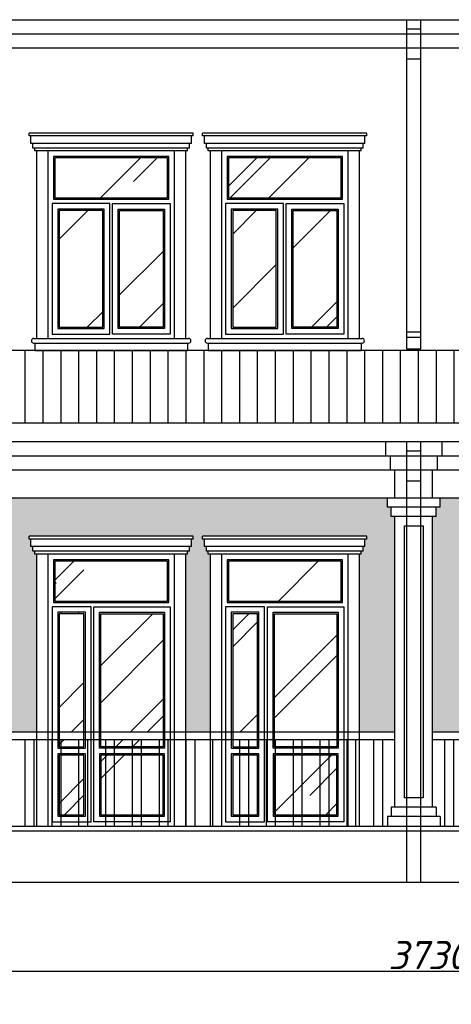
# Model space of a CAD drawing. Header units: millimetres. Extents: x 1112040 to 6903494, y -332921 to -150905.
# Tile 128 of 150: x 1975433 to 1980033, y -228953 to -218451. Entities that reach past the tile are written whole.
import ezdxf

# ---------------------------------------------------------------- set-up
doc = ezdxf.new("R2010")
doc.units = ezdxf.units.MM
doc.styles.get("Standard").update_dxf_attribs({"font": 'isocpeui.ttf'})
doc.dimstyles.get("Standard").update_dxf_attribs({"dimtxt": 300, "dimasz": 100, "dimexe": 50, "dimexo": 50, "dimgap": 20, "dimtad": 1, "dimdec": 0, "dimzin": 0, "dimdsep": 46, "dimtxsty": 'Standard', "dimblk": 'ARCHTICK', "dimcen": 20, "dimclrd": 1, "dimclre": 1, "dimclrt": 256, "dimadec": 0, "dimazin": 0, "dimtfac": 1, "dimtdec": 0, "dimtofl": 0, "dimtmove": 0, "dimatfit": 3, "dimldrblk": 'ARCHTICK', "dimfxl": 1, "dimtolj": 1, "dimtzin": 0, "dimarcsym": 0})

# ---------------------------------------------------------------- blocks, each defined once
blk = doc.blocks.new('_ArchTick')
at = {"color": 0, "linetype": 'ByBlock', "const_width": 0.15}
blk.add_lwpolyline([(-0.5, -0.5), (0.5, 0.5)], dxfattribs=at)
blk = doc.blocks.new('*D2107')
at = {"color": 1, "lineweight": -2, "transparency": 16777216}
for p, q in [((1961233, -227701), (1961233, -228651)), ((1998533, -227701), (1998533, -228651)), ((1961233, -228601), (1998533, -228601))]:
    blk.add_line(p, q, dxfattribs=at)
at = {"color": 1, "lineweight": -2, "transparency": 16777216, "xscale": 100, "yscale": 100, "zscale": 100, "rotation": 180}
blk.add_blockref('_ArchTick', (1961233, -228601), dxfattribs=at)
at = {"color": 1, "lineweight": -2, "transparency": 16777216, "xscale": 100, "yscale": 100, "zscale": 100}
blk.add_blockref('_ArchTick', (1998533, -228601), dxfattribs=at)
at = {"transparency": 16777216, "insert": (1979883, -228429), "char_height": 300, "attachment_point": 5}
blk.add_mtext('\\A1;37300', dxfattribs=at)

msp = doc.modelspace()

# ---------------------------------------------------------------- hatches: boundary and pattern name
h = msp.add_hatch()
h.set_pattern_fill('AR-RROOF', color=4, scale=50, angle=45, style=0)
h.set_pattern_definition([(45, (1965149.6, -130917.6), (1077.63, 2873.682), [19050, -2540, 6350, -1270]), (45, (1965895, -129274.2), (-2092.4, 296.348), [3810, -419.1, 7620, -952.5]), (45, (1964835.3, -129705.24), (4068.056, 5271.41), [10160, -1778, 5080, -1270])])
h.paths.add_polyline_path([(1978858.2, -220352.2), (1978858.2, -219926.5), (1977658.2, -219926.5), (1977658.2, -220352.2)])
h.paths.add_polyline_path([(1977008.2, -220352.2), (1977008.2, -219926.5), (1975808.2, -219926.5), (1975808.2, -220352.2)])
h.paths.add_polyline_path([(1975853.2, -221731.5), (1976318.2, -221731.5), (1976318.2, -220487.2), (1975853.2, -220487.2)])
h.paths.add_polyline_path([(1976963.2, -220487.2), (1976498.2, -220487.2), (1976498.2, -221731.5), (1976963.2, -221731.5)])
h.paths.add_polyline_path([(1978168.2, -220487.2), (1977703.2, -220487.2), (1977703.2, -221731.5), (1978168.2, -221731.5)])
h.paths.add_polyline_path([(1978348.2, -221731.5), (1978813.2, -221731.5), (1978813.2, -220487.2), (1978348.2, -220487.2)])
h.paths.add_polyline_path([(1977658.2, -224226.5), (1977658.2, -224652.2), (1978858.2, -224652.2), (1978858.2, -224226.5)])
h.paths.add_polyline_path([(1978813.2, -224787.2), (1978148.2, -224787.2), (1978148.2, -226051.5), (1978813.2, -226051.5)])
h.paths.add_polyline_path([(1977968.2, -224787.2), (1977703.2, -224787.2), (1977703.2, -226051.5), (1977968.2, -226051.5)])
h.paths.add_polyline_path([(1977968.2, -226206.5), (1977968.2, -226131.5), (1977703.2, -226131.5), (1977703.2, -226206.5)])
h.paths.add_polyline_path([(1978813.2, -226206.5), (1978813.2, -226131.5), (1978148.2, -226131.5), (1978148.2, -226206.5)])
h.paths.add_polyline_path([(1978148.2, -226931.5), (1978813.2, -226931.5), (1978813.2, -226296.5), (1978148.2, -226296.5)])
h.paths.add_polyline_path([(1977968.2, -226296.5), (1977703.2, -226296.5), (1977703.2, -226931.5), (1977968.2, -226931.5)])
h.paths.add_polyline_path([(1976963.2, -224787.2), (1976298.2, -224787.2), (1976298.2, -226051.5), (1976963.2, -226051.5)])
h.paths.add_polyline_path([(1975808.2, -224226.5), (1975808.2, -224652.2), (1977008.2, -224652.2), (1977008.2, -224226.5)])
h.paths.add_polyline_path([(1976118.2, -224787.2), (1975853.2, -224787.2), (1975853.2, -226051.5), (1976118.2, -226051.5)])
h.paths.add_polyline_path([(1975853.2, -226131.5), (1975853.2, -226206.5), (1976118.2, -226206.5), (1976118.2, -226131.5)])
h.paths.add_polyline_path([(1976298.2, -226131.5), (1976298.2, -226206.5), (1976963.2, -226206.5), (1976963.2, -226131.5)])
h.paths.add_polyline_path([(1976298.2, -226296.5), (1976298.2, -226931.5), (1976963.2, -226931.5), (1976963.2, -226296.5)])
h.paths.add_polyline_path([(1975853.2, -226931.5), (1976118.2, -226931.5), (1976118.2, -226296.5), (1975853.2, -226296.5)])
h = msp.add_hatch()
h.set_pattern_fill('ANSI31', color=1, scale=60, angle=45, style=0)
h.set_pattern_definition([(90, (1974349.58, -130917.58), (-190.5, 4e-14), [])])
h.paths.add_polyline_path([(1997269.8, -221981.5), (1969133.2, -221981.5), (1969133.2, -222751.5), (1992433.2, -222751.5)])
h = msp.add_hatch()
h.set_pattern_fill('AR-BRSTD', color=35, scale=1.5, style=0)
h.set_pattern_definition([(0, (1974349.58, -130917.58), (0, 101.6127), []), (90, (1974349.58, -130917.58), (-152.4, 101.6127), [101.6127, -101.6127])])
h.paths.add_polyline_path([(1993673.2, -223751.5), (1993633.2, -223751.5), (1993633.2, -224502.9), (1994713.2, -224502.9), (1994713.2, -224151.5), (1994693.2, -224151.5), (1994693.2, -224121.5), (1994673.2, -224121.5), (1994673.2, -224071.5), (1994653.2, -224071.5), (1994653.2, -223991.5), (1994633.2, -223991.5), (1994633.2, -223961.5), (1996833.2, -223961.5), (1996833.2, -223991.5), (1996813.2, -223991.5), (1996813.2, -224071.5), (1996793.2, -224071.5), (1996793.2, -224121.5), (1996773.2, -224121.5), (1996773.2, -224151.5), (1996753.2, -224151.5), (1996753.2, -224502.9), (1998333.2, -224502.9), (1998333.2, -223251.5), (1993683.2, -223251.5), (1993633.2, -223251.5), (1993633.2, -223551.5), (1993713.2, -223551.5), (1993713.2, -223651.5), (1993673.2, -223651.5)])
h.paths.add_polyline_path([(1993633.2, -226851.5), (1993673.2, -226851.5), (1993673.2, -226951.5), (1993713.2, -226951.5), (1993713.2, -227051.5), (1998333.2, -227051.5), (1998333.2, -224502.9), (1996753.2, -224502.9), (1996753.2, -226151.5), (1996783.2, -226151.5, -1), (1996783.2, -226201.5), (1996773.2, -226201.5), (1996773.2, -226281.5), (1996753.2, -226281.5), (1996753.2, -226381.5), (1996633.2, -226381.5), (1996633.2, -226281.5), (1994833.2, -226281.5), (1994833.2, -226381.5), (1994713.2, -226381.5), (1994713.2, -226281.5), (1994693.2, -226281.5), (1994693.2, -226201.5), (1994683.2, -226201.5, -1), (1994683.2, -226151.5), (1994713.2, -226151.5), (1994713.2, -224502.9), (1993633.2, -224502.9)])
h.paths.add_polyline_path([(1992853.2, -226051.5), (1993233.2, -226051.5), (1993233.2, -223751.5), (1993193.2, -223751.5), (1993193.2, -223651.5), (1993153.2, -223651.5), (1993153.2, -223551.5), (1989113.2, -223551.5), (1989113.2, -223651.5), (1989073.2, -223651.5), (1989073.2, -223751.5), (1989033.2, -223751.5), (1989033.2, -226051.5), (1989413.2, -226051.5), (1989413.2, -224151.5), (1989393.2, -224151.5), (1989393.2, -224121.5), (1989373.2, -224121.5), (1989373.2, -224071.5), (1989353.2, -224071.5), (1989353.2, -223991.5), (1989333.2, -223991.5), (1989333.2, -223961.5), (1991083.2, -223961.5), (1991083.2, -223991.5), (1991063.2, -223991.5), (1991063.2, -224071.5), (1991043.2, -224071.5), (1991043.2, -224121.5), (1991023.2, -224121.5), (1991023.2, -224151.5), (1991003.2, -224151.5), (1991003.2, -226051.5), (1991263.2, -226051.5), (1991263.2, -224151.5), (1991243.2, -224151.5), (1991243.2, -224121.5), (1991223.2, -224121.5), (1991223.2, -224071.5), (1991203.2, -224071.5), (1991203.2, -223991.5), (1991183.2, -223991.5), (1991183.2, -223961.5), (1992933.2, -223961.5), (1992933.2, -223991.5), (1992913.2, -223991.5), (1992913.2, -224071.5), (1992893.2, -224071.5), (1992893.2, -224121.5), (1992873.2, -224121.5), (1992873.2, -224151.5), (1992853.2, -224151.5)])
h.paths.add_polyline_path([(1984513.2, -223551.5), (1984513.2, -223651.5), (1984473.2, -223651.5), (1984473.2, -223751.5), (1984433.2, -223751.5), (1984433.2, -226051.5), (1984813.2, -226051.5), (1984813.2, -224151.5), (1984793.2, -224151.5), (1984793.2, -224121.5), (1984773.2, -224121.5), (1984773.2, -224071.5), (1984753.2, -224071.5), (1984753.2, -223991.5), (1984733.2, -223991.5), (1984733.2, -223961.5), (1986483.2, -223961.5), (1986483.2, -223991.5), (1986463.2, -223991.5), (1986463.2, -224071.5), (1986443.2, -224071.5), (1986443.2, -224121.5), (1986423.2, -224121.5), (1986423.2, -224151.5), (1986403.2, -224151.5), (1986403.2, -226051.5), (1986663.2, -226051.5), (1986663.2, -224151.5), (1986643.2, -224151.5), (1986643.2, -224121.5), (1986623.2, -224121.5), (1986623.2, -224071.5), (1986603.2, -224071.5), (1986603.2, -223991.5), (1986583.2, -223991.5), (1986583.2, -223961.5), (1988333.2, -223961.5), (1988333.2, -223991.5), (1988313.2, -223991.5), (1988313.2, -224071.5), (1988293.2, -224071.5), (1988293.2, -224121.5), (1988273.2, -224121.5), (1988273.2, -224151.5), (1988253.2, -224151.5), (1988253.2, -226051.5), (1988633.2, -226051.5), (1988633.2, -223751.5), (1988593.2, -223751.5), (1988593.2, -223651.5), (1988553.2, -223651.5), (1988553.2, -223551.5)])
h.paths.add_polyline_path([(1983733.2, -223961.5), (1983733.2, -223991.5), (1983713.2, -223991.5), (1983713.2, -224071.5), (1983693.2, -224071.5), (1983693.2, -224121.5), (1983673.2, -224121.5), (1983673.2, -224151.5), (1983653.2, -224151.5), (1983653.2, -226051.5), (1984033.2, -226051.5), (1984033.2, -223751.5), (1983993.2, -223751.5), (1983993.2, -223651.5), (1983953.2, -223651.5), (1983953.2, -223551.5), (1979913.2, -223551.5), (1979913.2, -223651.5), (1979873.2, -223651.5), (1979873.2, -223751.5), (1979833.2, -223751.5), (1979833.2, -226051.5), (1980213.2, -226051.5), (1980213.2, -224151.5), (1980193.2, -224151.5), (1980193.2, -224121.5), (1980173.2, -224121.5), (1980173.2, -224071.5), (1980153.2, -224071.5), (1980153.2, -223991.5), (1980133.2, -223991.5), (1980133.2, -223961.5), (1981883.2, -223961.5), (1981883.2, -223991.5), (1981863.2, -223991.5), (1981863.2, -224071.5), (1981843.2, -224071.5), (1981843.2, -224121.5), (1981823.2, -224121.5), (1981823.2, -224151.5), (1981803.2, -224151.5), (1981803.2, -226051.5), (1982063.2, -226051.5), (1982063.2, -224151.5), (1982043.2, -224151.5), (1982043.2, -224121.5), (1982023.2, -224121.5), (1982023.2, -224071.5), (1982003.2, -224071.5), (1982003.2, -223991.5), (1981983.2, -223991.5), (1981983.2, -223961.5)])
h.paths.add_polyline_path([(1979133.2, -223961.5), (1979133.2, -223991.5), (1979113.2, -223991.5), (1979113.2, -224071.5), (1979093.2, -224071.5), (1979093.2, -224121.5), (1979073.2, -224121.5), (1979073.2, -224151.5), (1979053.2, -224151.5), (1979053.2, -226051.5), (1979433.2, -226051.5), (1979433.2, -223751.5), (1979393.2, -223751.5), (1979393.2, -223651.5), (1979353.2, -223651.5), (1979353.2, -223551.5), (1975313.2, -223551.5), (1975313.2, -223651.5), (1975273.2, -223651.5), (1975273.2, -223751.5), (1975233.2, -223751.5), (1975233.2, -226051.5), (1975613.2, -226051.5), (1975613.2, -224151.5), (1975593.2, -224151.5), (1975593.2, -224121.5), (1975573.2, -224121.5), (1975573.2, -224071.5), (1975553.2, -224071.5), (1975553.2, -223991.5), (1975533.2, -223991.5), (1975533.2, -223961.5), (1977283.2, -223961.5), (1977283.2, -223991.5), (1977263.2, -223991.5), (1977263.2, -224071.5), (1977243.2, -224071.5), (1977243.2, -224121.5), (1977223.2, -224121.5), (1977223.2, -224151.5), (1977203.2, -224151.5), (1977203.2, -226051.5), (1977463.2, -226051.5), (1977463.2, -224151.5), (1977443.2, -224151.5), (1977443.2, -224121.5), (1977423.2, -224121.5), (1977423.2, -224071.5), (1977403.2, -224071.5), (1977403.2, -223991.5), (1977383.2, -223991.5), (1977383.2, -223961.5)])
h.paths.add_polyline_path([(1970713.2, -223551.5), (1970713.2, -223651.5), (1970673.2, -223651.5), (1970673.2, -223751.5), (1970633.2, -223751.5), (1970633.2, -226051.5), (1971013.2, -226051.5), (1971013.2, -224151.5), (1970993.2, -224151.5), (1970993.2, -224121.5), (1970973.2, -224121.5), (1970973.2, -224071.5), (1970953.2, -224071.5), (1970953.2, -223991.5), (1970933.2, -223991.5), (1970933.2, -223961.5), (1972683.2, -223961.5), (1972683.2, -223991.5), (1972663.2, -223991.5), (1972663.2, -224071.5), (1972643.2, -224071.5), (1972643.2, -224121.5), (1972623.2, -224121.5), (1972623.2, -224151.5), (1972603.2, -224151.5), (1972603.2, -227051.5), (1972863.2, -227051.5), (1972863.2, -224151.5), (1972843.2, -224151.5), (1972843.2, -224121.5), (1972823.2, -224121.5), (1972823.2, -224071.5), (1972803.2, -224071.5), (1972803.2, -223991.5), (1972783.2, -223991.5), (1972783.2, -223961.5), (1974533.2, -223961.5), (1974533.2, -223991.5), (1974513.2, -223991.5), (1974513.2, -224071.5), (1974493.2, -224071.5), (1974493.2, -224121.5), (1974473.2, -224121.5), (1974473.2, -224151.5), (1974453.2, -224151.5), (1974453.2, -226051.5), (1974833.2, -226051.5), (1974833.2, -223751.5), (1974793.2, -223751.5), (1974793.2, -223651.5), (1974753.2, -223651.5), (1974753.2, -223551.5)])
h.paths.add_polyline_path([(1969133.2, -223551.5), (1969133.2, -224589.7), (1969263.2, -224655.3), (1969263.2, -224151.5), (1969243.2, -224151.5), (1969243.2, -224121.5), (1969223.2, -224121.5), (1969223.2, -224071.5), (1969203.2, -224071.5), (1969203.2, -223991.5), (1969183.2, -223991.5), (1969183.2, -223961.5), (1970183.2, -223961.5), (1970183.2, -223991.5), (1970163.2, -223991.5), (1970163.2, -224071.5), (1970143.2, -224071.5), (1970143.2, -224121.5), (1970123.2, -224121.5), (1970123.2, -224151.5), (1970103.2, -224151.5), (1970103.2, -226051.5), (1970233.2, -226051.5), (1970233.2, -223751.5), (1970193.2, -223751.5), (1970193.2, -223651.5), (1970153.2, -223651.5), (1970153.2, -223551.5)])
h.paths.add_polyline_path([(1969133.2, -226051.5), (1969263.2, -226051.5), (1969263.2, -225051.5), (1969163.2, -225051.5), (1969163.2, -225151.5), (1969133.2, -225151.5)], flags=17)
h = msp.add_hatch()
h.set_pattern_fill('ANSI32', color=1, scale=30, angle=45, style=0)
h.set_pattern_definition([(90, (1974349.58, -130917.58), (-285.75, 3e-14), []), (90, (1974444.83, -130822.33), (-285.75, 3e-14), [])])
h.paths.add_polyline_path([(1975613.2, -226131.5), (1975233.2, -226131.5), (1975233.2, -226851.5), (1975273.2, -226851.5), (1975273.2, -226951.5), (1975313.2, -226951.5), (1975313.2, -227051.5), (1975613.2, -227051.5)])
h.paths.add_polyline_path([(1975613.2, -227051.5), (1975733.2, -227051.5), (1975733.2, -226131.5), (1975613.2, -226131.5)])
h.paths.add_polyline_path([(1975778.2, -226131.5), (1975733.2, -226131.5), (1975733.2, -227051.5), (1977083.2, -227051.5), (1977083.2, -226131.5), (1977038.2, -226131.5), (1977038.2, -227006.5), (1976223.2, -227006.5), (1976223.2, -226131.5), (1976193.2, -226131.5), (1976193.2, -227006.5), (1975778.2, -227006.5)])
h.paths.add_polyline_path([(1975778.2, -227006.5), (1976193.2, -227006.5), (1976193.2, -226131.5), (1976133.2, -226131.5), (1976133.2, -226221.5), (1975838.2, -226221.5), (1975838.2, -226131.5), (1975778.2, -226131.5)], flags=16)
h.paths.add_polyline_path([(1975838.2, -226281.5), (1976133.2, -226281.5), (1976133.2, -226946.5), (1975838.2, -226946.5)], flags=0)
h.paths.add_polyline_path([(1975853.2, -226296.5), (1976118.2, -226296.5), (1976118.2, -226931.5), (1975853.2, -226931.5)], flags=0)
h.paths.add_polyline_path([(1975838.2, -226131.5), (1975853.2, -226131.5), (1975853.2, -224787.2), (1976118.2, -224787.2), (1976118.2, -226131.5), (1976133.2, -226131.5), (1976133.2, -224772.2), (1975838.2, -224772.2)])
h.paths.add_polyline_path([(1976118.2, -226206.5), (1976118.2, -226131.5), (1975853.2, -226131.5), (1975853.2, -226206.5)], flags=16)
h.paths.add_polyline_path([(1976283.2, -226221.5), (1976283.2, -226131.5), (1976223.2, -226131.5), (1976223.2, -227006.5), (1977038.2, -227006.5), (1977038.2, -226131.5), (1976978.2, -226131.5), (1976978.2, -226221.5)])
h.paths.add_polyline_path([(1976283.2, -226281.5), (1976283.2, -226946.5), (1976978.2, -226946.5), (1976978.2, -226281.5)], flags=17)
h.paths.add_polyline_path([(1976298.2, -226296.5), (1976963.2, -226296.5), (1976963.2, -226931.5), (1976298.2, -226931.5)], flags=16)
h.paths.add_polyline_path([(1976978.2, -226221.5), (1976978.2, -226131.5), (1976963.2, -226131.5), (1976963.2, -226206.5), (1976298.2, -226206.5), (1976298.2, -226131.5), (1976283.2, -226131.5), (1976283.2, -226221.5)], flags=17)
h.paths.add_polyline_path([(1976963.2, -226206.5), (1976963.2, -226131.5), (1976298.2, -226131.5), (1976298.2, -226206.5)], flags=16)
h.paths.add_polyline_path([(1977203.2, -226131.5), (1977083.2, -226131.5), (1977083.2, -227051.5), (1977203.2, -227051.5)])
h.paths.add_polyline_path([(1977203.2, -227051.5), (1977463.2, -227051.5), (1977463.2, -226131.5), (1977203.2, -226131.5)])
h.paths.add_polyline_path([(1977463.2, -227051.5), (1977583.2, -227051.5), (1977583.2, -226131.5), (1977463.2, -226131.5)])
h.paths.add_polyline_path([(1977583.2, -227051.5), (1978933.2, -227051.5), (1978933.2, -226131.5), (1978888.2, -226131.5), (1978888.2, -227006.5), (1978073.2, -227006.5), (1978073.2, -226131.5), (1978043.2, -226131.5), (1978043.2, -227006.5), (1977628.2, -227006.5), (1977628.2, -226131.5), (1977583.2, -226131.5)])
h.paths.add_polyline_path([(1977628.2, -227006.5), (1978043.2, -227006.5), (1978043.2, -226131.5), (1977983.2, -226131.5), (1977983.2, -226221.5), (1977688.2, -226221.5), (1977688.2, -226131.5), (1977628.2, -226131.5)], flags=16)
h.paths.add_polyline_path([(1977688.2, -226281.5), (1977983.2, -226281.5), (1977983.2, -226946.5), (1977688.2, -226946.5)], flags=0)
h.paths.add_polyline_path([(1977703.2, -226296.5), (1977968.2, -226296.5), (1977968.2, -226931.5), (1977703.2, -226931.5)], flags=0)
h.paths.add_polyline_path([(1977703.2, -226206.5), (1977703.2, -226131.5), (1977688.2, -226131.5), (1977688.2, -226221.5), (1977983.2, -226221.5), (1977983.2, -226131.5), (1977968.2, -226131.5), (1977968.2, -226206.5)], flags=16)
h.paths.add_polyline_path([(1977968.2, -226206.5), (1977968.2, -226131.5), (1977703.2, -226131.5), (1977703.2, -226206.5)], flags=0)
h.paths.add_polyline_path([(1978133.2, -226221.5), (1978133.2, -226131.5), (1978073.2, -226131.5), (1978073.2, -227006.5), (1978888.2, -227006.5), (1978888.2, -226131.5), (1978828.2, -226131.5), (1978828.2, -226221.5)], flags=17)
h.paths.add_polyline_path([(1978133.2, -226281.5), (1978828.2, -226281.5), (1978828.2, -226946.5), (1978133.2, -226946.5)], flags=16)
h.paths.add_polyline_path([(1978148.2, -226296.5), (1978813.2, -226296.5), (1978813.2, -226931.5), (1978148.2, -226931.5)], flags=0)
h.paths.add_polyline_path([(1978148.2, -226206.5), (1978148.2, -226131.5), (1978133.2, -226131.5), (1978133.2, -226221.5), (1978828.2, -226221.5), (1978828.2, -226131.5), (1978813.2, -226131.5), (1978813.2, -226206.5)], flags=16)
h.paths.add_polyline_path([(1978813.2, -226206.5), (1978813.2, -226131.5), (1978148.2, -226131.5), (1978148.2, -226206.5)], flags=17)
h.paths.add_polyline_path([(1979053.2, -226131.5), (1978933.2, -226131.5), (1978933.2, -227051.5), (1979053.2, -227051.5)])
h.paths.add_polyline_path([(1979053.2, -227051.5), (1979353.2, -227051.5), (1979353.2, -226951.5), (1979393.2, -226951.5), (1979393.2, -226851.5), (1979433.2, -226851.5), (1979433.2, -226131.5), (1979053.2, -226131.5)])
h = msp.add_hatch()
h.set_pattern_fill('ANSI32', color=1, scale=30, angle=45, style=0)
h.set_pattern_definition([(90, (1984916.9, -130917.58), (285.75, 3e-14), []), (90, (1984821.66, -130822.33), (285.75, 3e-14), [])])
h.paths.add_polyline_path([(1983653.2, -226131.5), (1984033.2, -226131.5), (1984033.2, -226851.5), (1983993.2, -226851.5), (1983993.2, -226951.5), (1983953.2, -226951.5), (1983953.2, -227051.5), (1983653.2, -227051.5)])
h.paths.add_polyline_path([(1983653.2, -227051.5), (1983533.2, -227051.5), (1983533.2, -226131.5), (1983653.2, -226131.5)])
h.paths.add_polyline_path([(1983488.2, -226131.5), (1983533.2, -226131.5), (1983533.2, -227051.5), (1982183.2, -227051.5), (1982183.2, -226131.5), (1982228.2, -226131.5), (1982228.2, -227006.5), (1983043.2, -227006.5), (1983043.2, -226131.5), (1983073.2, -226131.5), (1983073.2, -227006.5), (1983488.2, -227006.5)])
h.paths.add_polyline_path([(1983488.2, -227006.5), (1983073.2, -227006.5), (1983073.2, -226131.5), (1983133.2, -226131.5), (1983133.2, -226221.5), (1983428.2, -226221.5), (1983428.2, -226131.5), (1983488.2, -226131.5)], flags=16)
h.paths.add_polyline_path([(1983428.2, -226281.5), (1983133.2, -226281.5), (1983133.2, -226946.5), (1983428.2, -226946.5)], flags=0)
h.paths.add_polyline_path([(1983413.2, -226296.5), (1983148.2, -226296.5), (1983148.2, -226931.5), (1983413.2, -226931.5)], flags=0)
h.paths.add_polyline_path([(1983428.2, -226131.5), (1983413.2, -226131.5), (1983413.2, -224787.2), (1983148.2, -224787.2), (1983148.2, -226131.5), (1983133.2, -226131.5), (1983133.2, -224772.2), (1983428.2, -224772.2)])
h.paths.add_polyline_path([(1983148.2, -226206.5), (1983148.2, -226131.5), (1983413.2, -226131.5), (1983413.2, -226206.5)], flags=16)
h.paths.add_polyline_path([(1982983.2, -226221.5), (1982983.2, -226131.5), (1983043.2, -226131.5), (1983043.2, -227006.5), (1982228.2, -227006.5), (1982228.2, -226131.5), (1982288.2, -226131.5), (1982288.2, -226221.5)])
h.paths.add_polyline_path([(1982983.2, -226281.5), (1982983.2, -226946.5), (1982288.2, -226946.5), (1982288.2, -226281.5)], flags=17)
h.paths.add_polyline_path([(1982968.2, -226296.5), (1982303.2, -226296.5), (1982303.2, -226931.5), (1982968.2, -226931.5)], flags=16)
h.paths.add_polyline_path([(1982288.2, -226221.5), (1982288.2, -226131.5), (1982303.2, -226131.5), (1982303.2, -226206.5), (1982968.2, -226206.5), (1982968.2, -226131.5), (1982983.2, -226131.5), (1982983.2, -226221.5)], flags=17)
h.paths.add_polyline_path([(1982303.2, -226206.5), (1982303.2, -226131.5), (1982968.2, -226131.5), (1982968.2, -226206.5)], flags=16)
h.paths.add_polyline_path([(1982063.2, -226131.5), (1982183.2, -226131.5), (1982183.2, -227051.5), (1982063.2, -227051.5)])
h.paths.add_polyline_path([(1982063.2, -227051.5), (1981803.2, -227051.5), (1981803.2, -226131.5), (1982063.2, -226131.5)])
h.paths.add_polyline_path([(1981803.2, -227051.5), (1981683.2, -227051.5), (1981683.2, -226131.5), (1981803.2, -226131.5)])
h.paths.add_polyline_path([(1981683.2, -227051.5), (1980333.2, -227051.5), (1980333.2, -226131.5), (1980378.2, -226131.5), (1980378.2, -227006.5), (1981193.2, -227006.5), (1981193.2, -226131.5), (1981223.2, -226131.5), (1981223.2, -227006.5), (1981638.2, -227006.5), (1981638.2, -226131.5), (1981683.2, -226131.5)])
h.paths.add_polyline_path([(1981638.2, -227006.5), (1981223.2, -227006.5), (1981223.2, -226131.5), (1981283.2, -226131.5), (1981283.2, -226221.5), (1981578.2, -226221.5), (1981578.2, -226131.5), (1981638.2, -226131.5)], flags=16)
h.paths.add_polyline_path([(1981578.2, -226281.5), (1981283.2, -226281.5), (1981283.2, -226946.5), (1981578.2, -226946.5)], flags=0)
h.paths.add_polyline_path([(1981563.2, -226296.5), (1981298.2, -226296.5), (1981298.2, -226931.5), (1981563.2, -226931.5)], flags=0)
h.paths.add_polyline_path([(1981563.2, -226206.5), (1981563.2, -226131.5), (1981578.2, -226131.5), (1981578.2, -226221.5), (1981283.2, -226221.5), (1981283.2, -226131.5), (1981298.2, -226131.5), (1981298.2, -226206.5)], flags=16)
h.paths.add_polyline_path([(1981298.2, -226206.5), (1981298.2, -226131.5), (1981563.2, -226131.5), (1981563.2, -226206.5)], flags=0)
h.paths.add_polyline_path([(1981133.2, -226221.5), (1981133.2, -226131.5), (1981193.2, -226131.5), (1981193.2, -227006.5), (1980378.2, -227006.5), (1980378.2, -226131.5), (1980438.2, -226131.5), (1980438.2, -226221.5)], flags=17)
h.paths.add_polyline_path([(1981133.2, -226281.5), (1980438.2, -226281.5), (1980438.2, -226946.5), (1981133.2, -226946.5)], flags=16)
h.paths.add_polyline_path([(1981118.2, -226296.5), (1980453.2, -226296.5), (1980453.2, -226931.5), (1981118.2, -226931.5)], flags=0)
h.paths.add_polyline_path([(1981118.2, -226206.5), (1981118.2, -226131.5), (1981133.2, -226131.5), (1981133.2, -226221.5), (1980438.2, -226221.5), (1980438.2, -226131.5), (1980453.2, -226131.5), (1980453.2, -226206.5)], flags=16)
h.paths.add_polyline_path([(1980453.2, -226206.5), (1980453.2, -226131.5), (1981118.2, -226131.5), (1981118.2, -226206.5)], flags=17)
h.paths.add_polyline_path([(1980213.2, -226131.5), (1980333.2, -226131.5), (1980333.2, -227051.5), (1980213.2, -227051.5)])
h.paths.add_polyline_path([(1980213.2, -227051.5), (1979913.2, -227051.5), (1979913.2, -226951.5), (1979873.2, -226951.5), (1979873.2, -226851.5), (1979833.2, -226851.5), (1979833.2, -226131.5), (1980213.2, -226131.5)])

# ---------------------------------------------------------------- linework, layer by layer
for p, q in [((1960033.2, -218451.5), (1997533.2, -218451.5)), ((1979558.2, -221965.8), (1979558.2, -218451.5)), ((1979708.2, -221965.8), (1979708.2, -218451.5)), ((1960933.2, -218601.5), (1988758.2, -218601.5)), ((1979708.2, -218553), (1979558.2, -218553)), ((1960983.2, -218751.5), (1988758.2, -218751.5)), ((1979708.2, -218873), (1979558.2, -218873)), ((1977283.2, -219661.5), (1975533.2, -219661.5)), ((1975533.2, -219691.5), (1975533.2, -219661.5)), ((1977283.2, -219691.5), (1975533.2, -219691.5)), ((1975553.2, -219771.5), (1975553.2, -219691.5)), ((1977263.2, -219771.5), (1977263.2, -219691.5)), ((1977283.2, -219691.5), (1977283.2, -219661.5)), ((1979133.2, -219661.5), (1977383.2, -219661.5)), ((1977383.2, -219691.5), (1977383.2, -219661.5)), ((1979133.2, -219691.5), (1977383.2, -219691.5)), ((1977403.2, -219771.5), (1977403.2, -219691.5)), ((1979113.2, -219771.5), (1979113.2, -219691.5)), ((1979133.2, -219691.5), (1979133.2, -219661.5)), ((1977263.2, -219771.5), (1975553.2, -219771.5)), ((1975573.2, -219821.5), (1975573.2, -219771.5)), ((1977243.2, -219821.5), (1977243.2, -219771.5)), ((1979113.2, -219771.5), (1977403.2, -219771.5)), ((1977423.2, -219821.5), (1977423.2, -219771.5)), ((1979093.2, -219821.5), (1979093.2, -219771.5)), ((1977243.2, -219821.5), (1975573.2, -219821.5)), ((1975593.2, -219851.5), (1975593.2, -219821.5)), ((1977223.2, -219851.5), (1975593.2, -219851.5)), ((1975613.2, -219851.5), (1975613.2, -221851.5)), ((1975733.2, -219851.5), (1975733.2, -221851.5)), ((1977083.2, -221851.5), (1977083.2, -219851.5)), ((1977203.2, -221851.5), (1977203.2, -219851.5)), ((1977223.2, -219851.5), (1977223.2, -219821.5)), ((1979093.2, -219821.5), (1977423.2, -219821.5)), ((1977443.2, -219851.5), (1977443.2, -219821.5)), ((1979073.2, -219851.5), (1977443.2, -219851.5)), ((1977463.2, -219851.5), (1977463.2, -221851.5)), ((1977583.2, -219851.5), (1977583.2, -221851.5)), ((1978933.2, -221851.5), (1978933.2, -219851.5)), ((1979053.2, -221851.5), (1979053.2, -219851.5)), ((1979073.2, -219851.5), (1979073.2, -219821.5)), ((1979708.2, -221785.5), (1979558.2, -221785.5)), ((1975583.2, -221851.5), (1977233.2, -221851.5)), ((1975583.2, -221901.5), (1977233.2, -221901.5)), ((1975593.2, -221901.5), (1975593.2, -221981.5)), ((1977223.2, -221901.5), (1977223.2, -221981.5)), ((1977433.2, -221851.5), (1979083.2, -221851.5)), ((1977433.2, -221901.5), (1979083.2, -221901.5)), ((1977443.2, -221901.5), (1977443.2, -221981.5)), ((1979073.2, -221901.5), (1979073.2, -221981.5)), ((1979708.2, -221841), (1979558.2, -221841)), ((1997269.8, -221981.5), (1969133.2, -221981.5)), ((1975593.2, -221981.5), (1977223.2, -221981.5)), ((1977443.2, -221981.5), (1979073.2, -221981.5)), ((1979708.2, -221965.8), (1979558.2, -221965.8)), ((1969133.2, -222751.5), (1992433.2, -222751.5)), ((1969133.2, -222951.5), (1992433.2, -222951.5)), ((1979333.2, -222951.5), (1979333.2, -223101.5)), ((1979558.2, -227651.5), (1979558.2, -222951.5)), ((1979708.2, -227651.5), (1979708.2, -222951.5)), ((1979933.2, -222951.5), (1979933.2, -223101.5)), ((1979708.2, -223053), (1979558.2, -223053)), ((1969133.2, -223101.5), (1988758.2, -223101.5)), ((1979383.2, -223101.5), (1979383.2, -223251.5)), ((1979883.2, -223101.5), (1979883.2, -223251.5)), ((1969133.2, -223251.5), (1988758.2, -223251.5)), ((1979433.2, -223551.5), (1979433.2, -223251.5)), ((1979833.2, -223551.5), (1979833.2, -223251.5)), ((1979708.2, -223373), (1979558.2, -223373)), ((1969133.2, -223551.5), (1988758.2, -223551.5)), ((1979353.2, -223651.5), (1979353.2, -223551.5)), ((1979913.2, -223651.5), (1979913.2, -223551.5)), ((1979913.2, -223651.5), (1979353.2, -223651.5)), ((1979393.2, -223751.5), (1979393.2, -223651.5)), ((1979873.2, -223751.5), (1979873.2, -223651.5)), ((1979873.2, -223751.5), (1979393.2, -223751.5)), ((1979433.2, -226851.5), (1979433.2, -223751.5)), ((1979833.2, -226851.5), (1979833.2, -223751.5)), ((1977283.2, -223961.5), (1975533.2, -223961.5)), ((1975533.2, -223991.5), (1975533.2, -223961.5)), ((1977283.2, -223991.5), (1975533.2, -223991.5)), ((1975553.2, -224071.5), (1975553.2, -223991.5)), ((1977263.2, -224071.5), (1977263.2, -223991.5)), ((1977283.2, -223991.5), (1977283.2, -223961.5)), ((1979133.2, -223961.5), (1977383.2, -223961.5)), ((1977383.2, -223991.5), (1977383.2, -223961.5)), ((1979133.2, -223991.5), (1977383.2, -223991.5)), ((1977403.2, -224071.5), (1977403.2, -223991.5)), ((1979113.2, -224071.5), (1979113.2, -223991.5)), ((1979133.2, -223991.5), (1979133.2, -223961.5)), ((1977263.2, -224071.5), (1975553.2, -224071.5)), ((1975573.2, -224121.5), (1975573.2, -224071.5)), ((1977243.2, -224121.5), (1977243.2, -224071.5)), ((1979113.2, -224071.5), (1977403.2, -224071.5)), ((1977423.2, -224121.5), (1977423.2, -224071.5)), ((1979093.2, -224121.5), (1979093.2, -224071.5)), ((1977243.2, -224121.5), (1975573.2, -224121.5)), ((1975593.2, -224151.5), (1975593.2, -224121.5)), ((1977223.2, -224151.5), (1975593.2, -224151.5)), ((1975613.2, -224151.5), (1975613.2, -227051.5)), ((1975733.2, -224151.5), (1975733.2, -227051.5)), ((1977083.2, -227051.5), (1977083.2, -224151.5)), ((1977203.2, -227051.5), (1977203.2, -224151.5)), ((1977223.2, -224151.5), (1977223.2, -224121.5)), ((1979093.2, -224121.5), (1977423.2, -224121.5)), ((1977443.2, -224151.5), (1977443.2, -224121.5)), ((1979073.2, -224151.5), (1977443.2, -224151.5)), ((1977463.2, -224151.5), (1977463.2, -227051.5)), ((1977583.2, -224151.5), (1977583.2, -227051.5)), ((1978933.2, -227051.5), (1978933.2, -224151.5)), ((1979053.2, -227051.5), (1979053.2, -224151.5)), ((1979073.2, -224151.5), (1979073.2, -224121.5)), ((1979873.2, -226851.5), (1979393.2, -226851.5)), ((1979393.2, -226851.5), (1979393.2, -226951.5)), ((1979873.2, -226851.5), (1979873.2, -226951.5)), ((1979913.2, -226951.5), (1979353.2, -226951.5)), ((1979353.2, -226951.5), (1979353.2, -227051.5)), ((1979913.2, -226951.5), (1979913.2, -227051.5)), ((1969083.2, -227051.5), (1988758.2, -227051.5)), ((1973633.2, -227101.5), (1988758.2, -227101.5))]:
    msp.add_line(p, q)
at = {"color": 1}
for p, q in [((1979433.2, -226051.5), (1975233.2, -226051.5)), ((1984033.2, -226051.5), (1979833.2, -226051.5)), ((1979433.2, -226131.5), (1975233.2, -226131.5)), ((1984033.2, -226131.5), (1979833.2, -226131.5))]:
    msp.add_line(p, q, dxfattribs=at)
at = {"lineweight": 30}
msp.add_line((1959498, -227651.5), (1999557.8, -227651.5), dxfattribs=at)
for points in [[(1977083.2, -219851.5), (1975733.2, -219851.5), (1975733.2, -221851.5), (1977083.2, -221851.5)], [(1978933.2, -219851.5), (1977583.2, -219851.5), (1977583.2, -221851.5), (1978933.2, -221851.5)], [(1977023.2, -219911.5), (1975793.2, -219911.5), (1975793.2, -220367.2), (1977023.2, -220367.2)], [(1977008.2, -219926.5), (1975808.2, -219926.5), (1975808.2, -220352.2), (1977008.2, -220352.2)], [(1978873.2, -219911.5), (1977643.2, -219911.5), (1977643.2, -220367.2), (1978873.2, -220367.2)], [(1978858.2, -219926.5), (1977658.2, -219926.5), (1977658.2, -220352.2), (1978858.2, -220352.2)], [(1976393.2, -220412.2), (1975778.2, -220412.2), (1975778.2, -221806.5), (1976393.2, -221806.5)], [(1976423.2, -220412.2), (1977038.2, -220412.2), (1977038.2, -221806.5), (1976423.2, -221806.5)], [(1978243.2, -220412.2), (1977628.2, -220412.2), (1977628.2, -221806.5), (1978243.2, -221806.5)], [(1978273.2, -220412.2), (1978888.2, -220412.2), (1978888.2, -221806.5), (1978273.2, -221806.5)], [(1976333.2, -220472.2), (1975838.2, -220472.2), (1975838.2, -221746.5), (1976333.2, -221746.5)], [(1976318.2, -220487.2), (1975853.2, -220487.2), (1975853.2, -221731.5), (1976318.2, -221731.5)], [(1976483.2, -220472.2), (1976978.2, -220472.2), (1976978.2, -221746.5), (1976483.2, -221746.5)], [(1976498.2, -220487.2), (1976963.2, -220487.2), (1976963.2, -221731.5), (1976498.2, -221731.5)], [(1978183.2, -220472.2), (1977688.2, -220472.2), (1977688.2, -221746.5), (1978183.2, -221746.5)], [(1978168.2, -220487.2), (1977703.2, -220487.2), (1977703.2, -221731.5), (1978168.2, -221731.5)], [(1978333.2, -220472.2), (1978828.2, -220472.2), (1978828.2, -221746.5), (1978333.2, -221746.5)], [(1978348.2, -220487.2), (1978813.2, -220487.2), (1978813.2, -221731.5), (1978348.2, -221731.5)], [(1979533.2, -223851.5), (1979733.2, -223851.5), (1979733.2, -226751.5), (1979533.2, -226751.5)], [(1977083.2, -224151.5), (1975733.2, -224151.5), (1975733.2, -227051.5), (1977083.2, -227051.5)], [(1977023.2, -224211.5), (1975793.2, -224211.5), (1975793.2, -224667.2), (1977023.2, -224667.2)], [(1978933.2, -224151.5), (1977583.2, -224151.5), (1977583.2, -227051.5), (1978933.2, -227051.5)], [(1978873.2, -224211.5), (1977643.2, -224211.5), (1977643.2, -224667.2), (1978873.2, -224667.2)], [(1977008.2, -224226.5), (1975808.2, -224226.5), (1975808.2, -224652.2), (1977008.2, -224652.2)], [(1978858.2, -224226.5), (1977658.2, -224226.5), (1977658.2, -224652.2), (1978858.2, -224652.2)], [(1976193.2, -224712.2), (1975778.2, -224712.2), (1975778.2, -227006.5), (1976193.2, -227006.5)], [(1976223.2, -224712.2), (1977038.2, -224712.2), (1977038.2, -227006.5), (1976223.2, -227006.5)], [(1978043.2, -224712.2), (1977628.2, -224712.2), (1977628.2, -227006.5), (1978043.2, -227006.5)], [(1978073.2, -224712.2), (1978888.2, -224712.2), (1978888.2, -227006.5), (1978073.2, -227006.5)], [(1975838.2, -226221.5), (1976133.2, -226221.5), (1976133.2, -224772.2), (1975838.2, -224772.2)], [(1975853.2, -226206.5), (1976118.2, -226206.5), (1976118.2, -224787.2), (1975853.2, -224787.2)], [(1976283.2, -224772.2), (1976978.2, -224772.2), (1976978.2, -226221.5), (1976283.2, -226221.5)], [(1976298.2, -224787.2), (1976963.2, -224787.2), (1976963.2, -226206.5), (1976298.2, -226206.5)], [(1977688.2, -226221.5), (1977983.2, -226221.5), (1977983.2, -224772.2), (1977688.2, -224772.2)], [(1977703.2, -226206.5), (1977968.2, -226206.5), (1977968.2, -224787.2), (1977703.2, -224787.2)], [(1978133.2, -224772.2), (1978828.2, -224772.2), (1978828.2, -226221.5), (1978133.2, -226221.5)], [(1978148.2, -224787.2), (1978813.2, -224787.2), (1978813.2, -226206.5), (1978148.2, -226206.5)], [(1975838.2, -226946.5), (1976133.2, -226946.5), (1976133.2, -226281.5), (1975838.2, -226281.5)], [(1975853.2, -226931.5), (1976118.2, -226931.5), (1976118.2, -226296.5), (1975853.2, -226296.5)], [(1976978.2, -226281.5), (1976283.2, -226281.5), (1976283.2, -226946.5), (1976978.2, -226946.5)], [(1976963.2, -226296.5), (1976298.2, -226296.5), (1976298.2, -226931.5), (1976963.2, -226931.5)], [(1977688.2, -226946.5), (1977983.2, -226946.5), (1977983.2, -226281.5), (1977688.2, -226281.5)], [(1977703.2, -226931.5), (1977968.2, -226931.5), (1977968.2, -226296.5), (1977703.2, -226296.5)], [(1978828.2, -226281.5), (1978133.2, -226281.5), (1978133.2, -226946.5), (1978828.2, -226946.5)], [(1978813.2, -226296.5), (1978148.2, -226296.5), (1978148.2, -226931.5), (1978813.2, -226931.5)]]:
    msp.add_lwpolyline(points, close=True)
for centre, start, end in [((1975583.2, -221876.5), 90, 270), ((1977233.2, -221876.5), 270, 90), ((1977433.2, -221876.5), 90, 270), ((1979083.2, -221876.5), 270, 90)]:
    msp.add_arc(centre, 25, start, end)

# ---------------------------------------------------------------- texts
at = {"ltscale": 100, "insert": (1278866.5, -225091.9), "char_height": 812.25, "width": 30724.842, "attachment_point": 1, "line_spacing_factor": 0.862598}
msp.add_mtext("\\pi677.61802;Toshkent viloyati, Qibray tumani, Ma'rifat MFY, Qoramurt \\P\\pi3956.15439;ko'chasida 50 o'rinli “Xospis” binosini qurish \\P\\pi6614.11944;(qo'shimcha ishlar va o'zgarishlar) ", dxfattribs=at)

# ---------------------------------------------------------------- dimensions: what is measured, and where the dimension line sits
dim = msp.add_linear_dim(base=(1998533.2, -228600.9), p1=(1961233.2, -227651.5), p2=(1998533.2, -227651.5), dimstyle='Standard')
dim.commit()
dim.dimension.update_dxf_attribs({"geometry": '*D2107', "text_midpoint": (1979883.2, -228429)})

doc.saveas('drawing.dxf')
